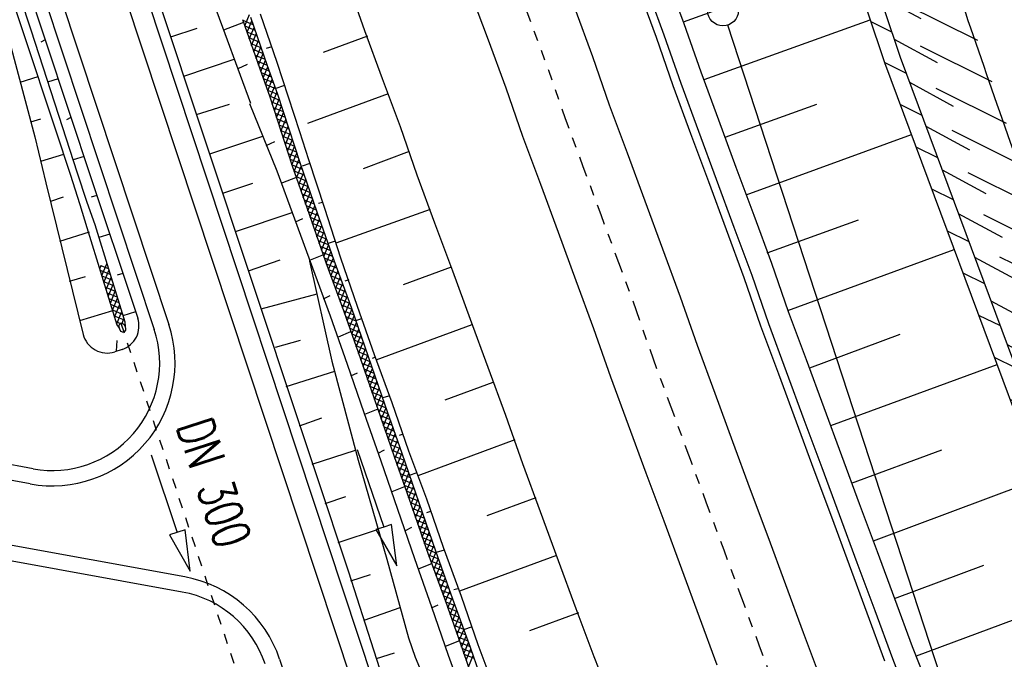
# Model space of a CAD drawing. Extents: x 447882 to 448688, y 437766 to 439043.
# Tile 69 of 121: x 448157 to 448205, y 438487 to 438519. Entities that reach past the tile are written whole.
import ezdxf

# ---------------------------------------------------------------- set-up
doc = ezdxf.new("R2010")
doc.units = 0
doc.header["$LTSCALE"] = 2
doc.header["$MEASUREMENT"] = 0
for name, pattern in [('ACAD_ISO10W100W', [0.5, 0.25, -0.25]), ('AUSGEZOGEN', [0]), ('STRICHLINIEX2', [0.5, 0.25, -0.25])]:
    doc.linetypes.add(name, pattern=pattern)
doc.layers.get('0').update_dxf_attribs({"linetype": 'AUSGEZOGEN'})
for name, color, linetype in [('211-GRENZL-BAB', 7, 'AUSGEZOGEN'), ('211-GRENZP-BAB', 7, 'AUSGEZOGEN'), ('DB-Bahnachse', 7, 'CONTINUOUS'), ('DB-Boeschungen', 15, 'CONTINUOUS'), ('DB-Gleisachsen', 7, 'CONTINUOUS'), ('DB-GRABEN', 15, 'AUSGEZOGEN'), ('DB-Kabelanalagen', 15, 'CONTINUOUS'), ('DB-Wegboeschungen', 15, 'CONTINUOUS'), ('DB-Wegdurchlässe', 15, 'CONTINUOUS'), ('DB-Wege', 15, 'CONTINUOUS'), ('FBRTOP', 250, 'AUSGEZOGEN'), ('PFEILTOP', 200, 'AUSGEZOGEN'), ('Rinne', 200, 'CONTINUOUS'), ('SCHLITZRINNE', 200, 'AUSGEZOGEN')]:
    doc.layers.add(name, color=color, linetype=linetype)
doc.styles.add('ROMANS', font='romans.shx', dxfattribs={"width": 0.8})

# ---------------------------------------------------------------- blocks, each defined once
blk = doc.blocks.new('*X270')
at = {"color": 0, "linetype": 'ByBlock'}
for p, q in [((-276808, -206486), (-276430, -206108)), ((-276508, -206504), (-276130, -206126)), ((-276208, -206522), (-275830, -206144)), ((-275908, -206540), (-275530, -206163)), ((-275607, -206558), (-275230, -206181)), ((-275307, -206577), (-274929, -206199)), ((-275007, -206595), (-274629, -206217)), ((-274707, -206613), (-274329, -206235)), ((-274407, -206631), (-274025, -206249)), ((-274104, -206646), (-273722, -206264)), ((-273800, -206660), (-273418, -206278)), ((-273496, -206674), (-273114, -206292)), ((-273192, -206689), (-272810, -206306)), ((-272888, -206703), (-272515, -206330)), ((-272592, -206725), (-272220, -206353)), ((-272297, -206749), (-271926, -206377)), ((-272003, -206772), (-271631, -206401)), ((-271708, -206796), (-271337, -206424)), ((-271414, -206820), (-271042, -206448)), ((-271119, -206843), (-270748, -206472)), ((-270825, -206867), (-270453, -206495)), ((-270530, -206890), (-270159, -206519)), ((-270236, -206914), (-269864, -206543)), ((-269941, -206938), (-269570, -206566)), ((-269646, -206961), (-269275, -206590)), ((-269352, -206985), (-268975, -206608)), ((-269053, -207004), (-268675, -206626)), ((-268753, -207022), (-268375, -206644)), ((-268452, -207040), (-268075, -206662)), ((-268152, -207058), (-267774, -206680)), ((-267852, -207076), (-267474, -206698)), ((-267552, -207094), (-267174, -206716)), ((-267252, -207112), (-266874, -206735)), ((-266952, -207131), (-266574, -206753)), ((-266652, -207149), (-266274, -206771)), ((-266351, -207167), (-265974, -206789)), ((-266051, -207185), (-265673, -206807)), ((-265751, -207203), (-265373, -206825)), ((-265451, -207221), (-265073, -206843)), ((-265151, -207239), (-264773, -206861)), ((-264851, -207257), (-264473, -206879)), ((-264551, -207275), (-264171, -206895)), ((-264249, -207292), (-263865, -206907)), ((-263943, -207304), (-263559, -206920)), ((-263638, -207317), (-263253, -206932)), ((-263332, -207329), (-262947, -206944)), ((-263026, -207341), (-262641, -206957)), ((-262720, -207353), (-262335, -206969)), ((-262414, -207366), (-262029, -206981)), ((-262108, -207378), (-261724, -206994)), ((-261802, -207390), (-261424, -207012)), ((-261502, -207408), (-261124, -207031)), ((-261202, -207426), (-260824, -207049)), ((-260902, -207445), (-260524, -207067)), ((-260602, -207463), (-260224, -207085)), ((-260302, -207481), (-259924, -207103)), ((-260001, -207499), (-259624, -207121)), ((-259701, -207517), (-259323, -207139)), ((-259401, -207535), (-259023, -207157)), ((-259101, -207553), (-258723, -207175)), ((-258801, -207571), (-258423, -207193)), ((-258501, -207589), (-258123, -207211)), ((-258201, -207608), (-257823, -207229)), ((-257901, -207626), (-257523, -207247)), ((-257601, -207644), (-257222, -207265)), ((-257301, -207662), (-256922, -207283)), ((-257001, -207680), (-256622, -207301)), ((-256701, -207698), (-256322, -207320)), ((-256401, -207716), (-256022, -207338)), ((-256101, -207735), (-255722, -207356)), ((-255800, -207753), (-255422, -207374)), ((-255500, -207771), (-255122, -207392)), ((-255200, -207789), (-254821, -207410)), ((-254900, -207807), (-254521, -207428)), ((-254600, -207825), (-254221, -207446)), ((-254300, -207843), (-253921, -207464)), ((-254000, -207861), (-253621, -207482)), ((-253700, -207879), (-253321, -207501)), ((-253399, -207897), (-253021, -207519)), ((-253099, -207915), (-252721, -207537)), ((-252799, -207933), (-252421, -207555)), ((-252499, -207951), (-252121, -207573)), ((-252199, -207969), (-251821, -207591)), ((-251899, -207987), (-251521, -207610)), ((-251599, -208005), (-251221, -207628)), ((-251298, -208024), (-250921, -207646)), ((-250998, -208042), (-250620, -207664)), ((-250698, -208060), (-250320, -207682)), ((-250398, -208078), (-250020, -207700)), ((-250098, -208096), (-249720, -207718)), ((-249798, -208114), (-249420, -207736)), ((-249498, -208132), (-249120, -207754)), ((-249196, -208148), (-248820, -207772)), ((-248890, -208161), (-248520, -207790)), ((-248584, -208173), (-248219, -207808)), ((-248278, -208185), (-247919, -207826)), ((-247972, -208198), (-247619, -207844)), ((-247666, -208210), (-247319, -207862)), ((-247360, -208222), (-247019, -207880)), ((-247055, -208234), (-246718, -207898)), ((-246749, -208247), (-246412, -207910)), ((-246449, -208265), (-246106, -207922)), ((-246149, -208283), (-245800, -207935)), ((-245849, -208301), (-245494, -207947)), ((-245549, -208320), (-245188, -207959)), ((-245249, -208338), (-244883, -207972)), ((-244948, -208356), (-244577, -207984)), ((-244648, -208374), (-244271, -207996)), ((-244348, -208392), (-243970, -208014)), ((-244048, -208410), (-243670, -208032))]:
    blk.add_line(p, q, dxfattribs=at)
blk = doc.blocks.new('*X271')
at = {"color": 0, "linetype": 'ByBlock'}
for p, q in [((-276521, -206503), (-276947, -206077)), ((-276183, -206524), (-276609, -206098)), ((-275844, -206544), (-276270, -206118)), ((-275505, -206565), (-275932, -206138)), ((-275167, -206585), (-275593, -206159)), ((-274828, -206605), (-275255, -206179)), ((-274490, -206626), (-274916, -206199)), ((-274154, -206643), (-274577, -206220)), ((-273820, -206659), (-274240, -206239)), ((-273486, -206675), (-273906, -206255)), ((-273152, -206690), (-273572, -206271)), ((-272818, -206707), (-273238, -206286)), ((-272472, -206735), (-272904, -206302)), ((-272126, -206762), (-272562, -206326)), ((-271780, -206790), (-272216, -206354)), ((-271434, -206818), (-271870, -206382)), ((-271088, -206846), (-271524, -206409)), ((-270742, -206873), (-271178, -206437)), ((-270396, -206901), (-270832, -206465)), ((-270050, -206929), (-270486, -206493)), ((-269704, -206957), (-270140, -206520)), ((-269358, -206985), (-269794, -206548)), ((-269018, -207006), (-269448, -206576)), ((-268680, -207027), (-269106, -206600)), ((-268341, -207047), (-268767, -206621)), ((-268002, -207067), (-268429, -206641)), ((-267664, -207088), (-268090, -206661)), ((-267325, -207108), (-267752, -206682)), ((-266987, -207128), (-267413, -206702)), ((-266648, -207149), (-267074, -206722)), ((-266310, -207169), (-266736, -206743)), ((-265971, -207190), (-266397, -206763)), ((-265632, -207210), (-266059, -206784)), ((-265294, -207230), (-265720, -206804)), ((-264955, -207251), (-265382, -206824)), ((-264617, -207271), (-265043, -206845)), ((-264279, -207291), (-264704, -206865)), ((-263947, -207304), (-264366, -206886)), ((-263616, -207317), (-264032, -206901)), ((-263284, -207331), (-263701, -206914)), ((-262953, -207344), (-263369, -206927)), ((-262621, -207357), (-263038, -206941)), ((-262290, -207371), (-262706, -206954)), ((-261958, -207384), (-262375, -206967)), ((-261623, -207401), (-262043, -206981)), ((-261284, -207422), (-261710, -206995)), ((-260946, -207442), (-261372, -207016)), ((-260607, -207462), (-261033, -207036)), ((-260268, -207483), (-260695, -207056)), ((-259930, -207503), (-260356, -207077)), ((-259591, -207523), (-260018, -207097)), ((-259253, -207544), (-259679, -207118)), ((-258914, -207564), (-259340, -207138)), ((-258575, -207585), (-259002, -207158)), ((-258237, -207605), (-258663, -207179)), ((-257898, -207626), (-258325, -207199)), ((-257559, -207646), (-257986, -207219)), ((-257220, -207667), (-257648, -207240)), ((-256882, -207687), (-257309, -207260)), ((-256543, -207708), (-256970, -207281)), ((-256204, -207728), (-256632, -207301)), ((-255866, -207749), (-256293, -207321)), ((-255527, -207769), (-255955, -207342)), ((-255189, -207789), (-255616, -207362)), ((-254850, -207810), (-255278, -207382)), ((-254512, -207830), (-254939, -207403)), ((-254173, -207851), (-254600, -207423)), ((-253834, -207871), (-254262, -207444)), ((-253496, -207891), (-253923, -207464)), ((-253157, -207912), (-253584, -207485)), ((-252819, -207932), (-253246, -207505)), ((-252480, -207952), (-252907, -207526)), ((-252142, -207973), (-252568, -207546)), ((-251803, -207993), (-252230, -207567)), ((-251464, -208014), (-251891, -207587)), ((-251126, -208034), (-251552, -207608)), ((-250787, -208054), (-251214, -207628)), ((-250449, -208075), (-250875, -207648)), ((-250110, -208095), (-250536, -207669)), ((-249772, -208115), (-250198, -207689)), ((-249433, -208136), (-249859, -207710)), ((-249098, -208152), (-249521, -207730)), ((-248767, -208166), (-249182, -207750)), ((-248435, -208179), (-248844, -207771)), ((-248104, -208192), (-248505, -207791)), ((-247772, -208206), (-248166, -207811)), ((-247441, -208219), (-247828, -207832)), ((-247109, -208232), (-247489, -207852)), ((-246778, -208246), (-247151, -207873)), ((-246439, -208266), (-246812, -207893)), ((-246101, -208286), (-246479, -207907)), ((-245762, -208307), (-246148, -207921)), ((-245423, -208327), (-245816, -207934)), ((-245085, -208347), (-245485, -207947)), ((-244746, -208368), (-245153, -207961)), ((-244408, -208388), (-244822, -207974)), ((-244069, -208409), (-244490, -207987)), ((-243730, -208429), (-244157, -208003)), ((-243392, -208450), (-243818, -208023))]:
    blk.add_line(p, q, dxfattribs=at)
blk = doc.blocks.new('*X280')
at = {"color": 0, "linetype": 'ByBlock'}
for p, q in [((-268406, -217495), (-268132, -217220)), ((-267926, -217645), (-268373, -217198)), ((-268211, -217617), (-267842, -217248)), ((-267574, -217678), (-268021, -217231)), ((-267920, -217645), (-267551, -217276)), ((-267222, -217711), (-267669, -217264)), ((-267630, -217673), (-267260, -217303)), ((-267339, -217700), (-266970, -217331)), ((-266871, -217745), (-267318, -217298)), ((-267049, -217728), (-266679, -217359)), ((-266519, -217778), (-266966, -217331)), ((-266758, -217756), (-266389, -217386)), ((-266168, -217812), (-266615, -217365)), ((-266467, -217783), (-266098, -217414)), ((-265816, -217845), (-266263, -217398)), ((-266177, -217811), (-265807, -217441)), ((-265464, -217878), (-265911, -217432)), ((-265399, -217626), (-265560, -217465)), ((-268277, -217611), (-268406, -217482)), ((-265886, -217838), (-265517, -217469)), ((-265596, -217866), (-265420, -217690)), ((-265285, -217556), (-265255, -217526)), ((-265268, -217856), (-265252, -217840))]:
    blk.add_line(p, q, dxfattribs=at)
blk = doc.blocks.new('GST')
at = {"color": 0}
blk.add_circle((0, 0), 0.75, dxfattribs=at)
blk.add_point((0, 0), dxfattribs=at)

msp = doc.modelspace()

# ---------------------------------------------------------------- hatches: boundary and pattern name
at = {"layer": 'PFEILTOP'}
h = msp.add_hatch(dxfattribs=at)
h.set_pattern_fill('_USER', color=256, scale=1.5, angle=45, style=0, pattern_type=0)
h.set_pattern_definition([(331.5615, (448173.417, 438603.3522), (0.714322, 1.318994), [])])
edge = h.paths.add_edge_path()
edge.add_line((448171.869, 438608.605), (448175.29, 438596.997))
edge.add_line((448175.29, 438596.997), (448178.58, 438586.042))
edge.add_line((448178.58, 438586.042), (448181.938, 438574.654))
edge.add_line((448181.938, 438574.654), (448181.823, 438569.54))
edge.add_line((448181.823, 438569.54), (448186.54, 438555.869))
edge.add_line((448186.54, 438555.869), (448199.654, 438516.778))
edge.add_line((448199.654, 438516.778), (448214.2, 438477.7))
edge.add_line((448214.2, 438477.7), (448232.14, 438430.591))
edge.add_line((448232.14, 438430.591), (448248.056, 438391.391))
edge.add_line((448171.101, 438608.379), (448171.869, 438608.605))
edge.add_line((448171.101, 438608.379), (448174.524, 438596.769))
edge.add_line((448174.524, 438596.769), (448177.814, 438585.814))
edge.add_line((448177.814, 438585.814), (448181.136, 438574.548))
edge.add_line((448181.136, 438574.548), (448181.062, 438571.298))
h = msp.add_hatch(dxfattribs=at)
h.set_pattern_fill('_USER', color=256, scale=1.5, angle=45, style=0, pattern_type=0)
h.set_pattern_definition([(333.5461, (448188.4438, 438550.1932), (0.668216, 1.34294), [])])
edge = h.paths.add_edge_path()
edge.add_line((448171.869, 438608.605), (448175.29, 438596.997))
edge.add_line((448175.29, 438596.997), (448178.58, 438586.042))
edge.add_line((448178.58, 438586.042), (448181.938, 438574.654))
edge.add_line((448181.938, 438574.654), (448181.823, 438569.54))
edge.add_line((448181.823, 438569.54), (448186.54, 438555.869))
edge.add_line((448186.54, 438555.869), (448199.654, 438516.778))
edge.add_line((448199.654, 438516.778), (448214.2, 438477.7))
edge.add_line((448214.2, 438477.7), (448232.14, 438430.591))
edge.add_line((448232.14, 438430.591), (448248.056, 438391.391))
edge.add_line((448181.053, 438569.316), (448185.782, 438555.611))
edge.add_line((448185.782, 438555.611), (448198.9, 438516.512))
edge.add_line((448198.9, 438516.512), (448213.452, 438477.418))
edge.add_line((448213.452, 438477.418), (448231.396, 438430.299))
edge.add_line((448231.396, 438430.299), (448247.314, 438391.091))
at = {"layer": 'SCHLITZRINNE'}
h = msp.add_hatch(dxfattribs=at)
h.set_pattern_fill('_USER', color=256, scale=1.5, angle=45, style=0, pattern_type=0)
h.set_pattern_definition([(324.8574, (448134.7023, 438851.6164), (0.86342, 1.226583), [])])
edge = h.paths.add_edge_path()
edge.add_line((448125.443, 438906.454), (448125.936, 438906.533))
edge.add_line((448125.936, 438906.533), (448126.04, 438905.88))
edge.add_arc((261507.524, 409202.339), 188967.645, 9.03995391, 9.04374407, ccw=False)
edge.add_line((448128.005, 438893.535), (448131.933, 438868.846))
edge.add_line((448131.933, 438868.846), (448133.254, 438860.539))
edge.add_arc((449371.197, 439057.494), 1253.513, 189.039943, 189.277818)
edge.add_arc((454072.816, 439825.545), 6017.453, 189.2778182, 189.3863877)
edge.add_arc((449284.377, 439033.993), 1164.031, 189.386388, 189.87641)
edge.add_arc((450764.431, 439291.676), 2666.349, 189.87641, 190.200181)
edge.add_arc((449881.193, 439132.753), 1768.927, 190.200181, 190.588964)
edge.add_arc((450188.848, 439190.268), 2081.912, 190.588964, 190.947332)
edge.add_arc((450096.336, 439172.374), 1987.685, 190.947332, 191.307685)
edge.add_arc((450103.529, 439173.812), 1995.02, 191.307685, 191.667375)
edge.add_arc((450113.912, 439175.956), 2005.623, 191.667375, 192.024165)
edge.add_arc((450128.354, 439179.032), 2020.389, 192.024165, 192.37965)
edge.add_arc((450121.636, 439177.558), 2013.511, 192.37965, 192.73712)
edge.add_arc((450090.705, 439170.566), 1981.8, 192.73712, 193.097438)
edge.add_arc((450089.716, 439170.336), 1980.784, 193.097438, 193.45758)
edge.add_arc((450128.145, 439179.532), 2020.298, 193.45758, 193.814181)
edge.add_arc((450131.046, 439180.245), 2023.285, 193.814181, 194.170205)
edge.add_arc((450093.866, 439170.858), 1984.938, 194.170205, 194.529652)
edge.add_arc((450094.254, 439170.958), 1985.339, 194.529652, 194.889491)
edge.add_arc((450121.506, 439178.204), 2013.538, 194.889491, 195.246802)
edge.add_arc((450124.649, 439179.061), 2016.795, 195.246802, 195.602873)
edge.add_arc((450111.382, 439175.356), 2003.021, 195.602873, 195.960167)
edge.add_arc((450101.557, 439172.546), 1992.802, 195.960167, 196.3197)
edge.add_arc((450106.363, 439173.953), 1997.81, 196.3197, 196.678782)
edge.add_arc((450107.837, 439174.395), 1999.349, 196.678782, 197.03752)
edge.add_arc((450104.436, 439173.352), 1995.791, 197.03752, 197.396578)
edge.add_arc((450113.998, 439176.348), 2005.812, 197.396578, 197.753665)
edge.add_arc((450121.006, 439178.592), 2013.17, 197.753665, 198.110098)
edge.add_arc((450117.03, 439177.292), 2008.988, 198.110098, 198.467563)
edge.add_arc((450103.872, 439172.898), 1995.115, 198.467563, 198.826268)
edge.add_arc((450099.455, 439171.391), 1990.448, 198.826268, 199.185784)
edge.add_arc((450113.542, 439176.293), 2005.364, 199.185784, 199.54396)
edge.add_arc((450116.79, 439177.446), 2008.81, 199.54396, 199.90126)
edge.add_arc((450108.06, 439174.286), 1999.526, 199.90126, 200.259389)
edge.add_arc((450108.407, 439174.414), 1999.896, 200.259389, 200.617742)
edge.add_arc((450110.76, 439175.299), 2002.409, 200.617742, 200.975871)
edge.add_arc((450111.887, 439175.731), 2003.616, 200.975871, 201.333691)
edge.add_arc((450111.742, 439175.674), 2003.46, 201.333691, 201.691524)
edge.add_arc((450110.583, 439175.213), 2002.213, 201.691524, 202.04953)
edge.add_arc((450111.609, 439175.629), 2003.32, 202.04953, 202.407437)
edge.add_arc((450109.603, 439174.802), 2001.151, 202.407437, 202.765839)
edge.add_arc((450106.414, 439173.464), 1997.693, 202.765839, 203.100071)
edge.add_line((448125.443, 438906.454), (448125.547, 438905.801))
edge.add_arc((261507.369, 409202.315), 188967.302, 9.03995391, 9.04374407, ccw=False)
edge.add_line((448127.511, 438893.456), (448131.439, 438868.767))
edge.add_line((448131.439, 438868.767), (448132.715, 438860.746))
h = msp.add_hatch(dxfattribs=at)
h.set_pattern_fill('_USER', color=256, scale=1.5, angle=45, style=0, pattern_type=0)
h.set_pattern_definition([(326.72764, (448148.0771, 438778.445), (0.822929, 1.254108), [])])
edge = h.paths.add_edge_path()
edge.add_line((448125.936, 438906.533), (448126.04, 438905.88))
edge.add_arc((261507.524, 409202.339), 188967.645, 9.03995391, 9.04374407, ccw=False)
edge.add_line((448128.005, 438893.535), (448131.933, 438868.846))
edge.add_line((448131.933, 438868.846), (448133.254, 438860.539))
edge.add_arc((449371.197, 439057.494), 1253.513, 189.039943, 189.277818)
edge.add_arc((454072.816, 439825.545), 6017.453, 189.2778182, 189.3863877)
edge.add_arc((449284.377, 439033.993), 1164.031, 189.386388, 189.87641)
edge.add_arc((450764.431, 439291.676), 2666.349, 189.87641, 190.200181)
edge.add_arc((449881.193, 439132.753), 1768.927, 190.200181, 190.588964)
edge.add_arc((450188.848, 439190.268), 2081.912, 190.588964, 190.947332)
edge.add_arc((450096.336, 439172.374), 1987.685, 190.947332, 191.307685)
edge.add_arc((450103.529, 439173.812), 1995.02, 191.307685, 191.667375)
edge.add_arc((450113.912, 439175.956), 2005.623, 191.667375, 192.024165)
edge.add_arc((450128.354, 439179.032), 2020.389, 192.024165, 192.37965)
edge.add_arc((450121.636, 439177.558), 2013.511, 192.37965, 192.73712)
edge.add_arc((450090.705, 439170.566), 1981.8, 192.73712, 193.097438)
edge.add_arc((450089.716, 439170.336), 1980.784, 193.097438, 193.45758)
edge.add_arc((450128.145, 439179.532), 2020.298, 193.45758, 193.814181)
edge.add_arc((450131.046, 439180.245), 2023.285, 193.814181, 194.170205)
edge.add_arc((450093.866, 439170.858), 1984.938, 194.170205, 194.529652)
edge.add_arc((450094.254, 439170.958), 1985.339, 194.529652, 194.889491)
edge.add_arc((450121.506, 439178.204), 2013.538, 194.889491, 195.246802)
edge.add_arc((450124.649, 439179.061), 2016.795, 195.246802, 195.602873)
edge.add_arc((450111.382, 439175.356), 2003.021, 195.602873, 195.960167)
edge.add_arc((450101.557, 439172.546), 1992.802, 195.960167, 196.3197)
edge.add_arc((450106.363, 439173.953), 1997.81, 196.3197, 196.678782)
edge.add_arc((450107.837, 439174.395), 1999.349, 196.678782, 197.03752)
edge.add_arc((450104.436, 439173.352), 1995.791, 197.03752, 197.396578)
edge.add_arc((450113.998, 439176.348), 2005.812, 197.396578, 197.753665)
edge.add_arc((450121.006, 439178.592), 2013.17, 197.753665, 198.110098)
edge.add_arc((450117.03, 439177.292), 2008.988, 198.110098, 198.467563)
edge.add_arc((450103.872, 439172.898), 1995.115, 198.467563, 198.826268)
edge.add_arc((450099.455, 439171.391), 1990.448, 198.826268, 199.185784)
edge.add_arc((450113.542, 439176.293), 2005.364, 199.185784, 199.54396)
edge.add_arc((450116.79, 439177.446), 2008.81, 199.54396, 199.90126)
edge.add_arc((450108.06, 439174.286), 1999.526, 199.90126, 200.259389)
edge.add_arc((450108.407, 439174.414), 1999.896, 200.259389, 200.617742)
edge.add_arc((450110.76, 439175.299), 2002.409, 200.617742, 200.975871)
edge.add_arc((450111.887, 439175.731), 2003.616, 200.975871, 201.333691)
edge.add_arc((450111.742, 439175.674), 2003.46, 201.333691, 201.691524)
edge.add_arc((450110.583, 439175.213), 2002.213, 201.691524, 202.04953)
edge.add_arc((450111.609, 439175.629), 2003.32, 202.04953, 202.407437)
edge.add_arc((450109.603, 439174.802), 2001.151, 202.407437, 202.765839)
edge.add_arc((450106.414, 439173.464), 1997.693, 202.765839, 203.100071)
edge.add_arc((450188.848, 439190.268), 2082.412, 190.799627, 190.947332)
edge.add_arc((450096.336, 439172.374), 1988.185, 190.947332, 191.307685)
edge.add_arc((450103.529, 439173.812), 1995.52, 191.307685, 191.667375)
edge.add_arc((450113.912, 439175.956), 2006.123, 191.667375, 192.024165)
edge.add_arc((450128.354, 439179.032), 2020.889, 192.024165, 192.37965)
edge.add_arc((450121.636, 439177.558), 2014.011, 192.37965, 192.469296)
h = msp.add_hatch(dxfattribs=at)
h.set_pattern_fill('_USER', color=256, scale=1.5, angle=45, style=0, pattern_type=0)
h.set_pattern_definition([(328.16104, (448159.8269, 438724.2048), (0.7913003, 1.274301), [])])
edge = h.paths.add_edge_path()
edge.add_line((448125.936, 438906.533), (448126.04, 438905.88))
edge.add_arc((261507.524, 409202.339), 188967.645, 9.03995391, 9.04374407, ccw=False)
edge.add_line((448128.005, 438893.535), (448131.933, 438868.846))
edge.add_line((448131.933, 438868.846), (448133.254, 438860.539))
edge.add_arc((449371.197, 439057.494), 1253.513, 189.039943, 189.277818)
edge.add_arc((454072.816, 439825.545), 6017.453, 189.2778182, 189.3863877)
edge.add_arc((449284.377, 439033.993), 1164.031, 189.386388, 189.87641)
edge.add_arc((450764.431, 439291.676), 2666.349, 189.87641, 190.200181)
edge.add_arc((449881.193, 439132.753), 1768.927, 190.200181, 190.588964)
edge.add_arc((450188.848, 439190.268), 2081.912, 190.588964, 190.947332)
edge.add_arc((450096.336, 439172.374), 1987.685, 190.947332, 191.307685)
edge.add_arc((450103.529, 439173.812), 1995.02, 191.307685, 191.667375)
edge.add_arc((450113.912, 439175.956), 2005.623, 191.667375, 192.024165)
edge.add_arc((450128.354, 439179.032), 2020.389, 192.024165, 192.37965)
edge.add_arc((450121.636, 439177.558), 2013.511, 192.37965, 192.73712)
edge.add_arc((450090.705, 439170.566), 1981.8, 192.73712, 193.097438)
edge.add_arc((450089.716, 439170.336), 1980.784, 193.097438, 193.45758)
edge.add_arc((450128.145, 439179.532), 2020.298, 193.45758, 193.814181)
edge.add_arc((450131.046, 439180.245), 2023.285, 193.814181, 194.170205)
edge.add_arc((450093.866, 439170.858), 1984.938, 194.170205, 194.529652)
edge.add_arc((450094.254, 439170.958), 1985.339, 194.529652, 194.889491)
edge.add_arc((450121.506, 439178.204), 2013.538, 194.889491, 195.246802)
edge.add_arc((450124.649, 439179.061), 2016.795, 195.246802, 195.602873)
edge.add_arc((450111.382, 439175.356), 2003.021, 195.602873, 195.960167)
edge.add_arc((450101.557, 439172.546), 1992.802, 195.960167, 196.3197)
edge.add_arc((450106.363, 439173.953), 1997.81, 196.3197, 196.678782)
edge.add_arc((450107.837, 439174.395), 1999.349, 196.678782, 197.03752)
edge.add_arc((450104.436, 439173.352), 1995.791, 197.03752, 197.396578)
edge.add_arc((450113.998, 439176.348), 2005.812, 197.396578, 197.753665)
edge.add_arc((450121.006, 439178.592), 2013.17, 197.753665, 198.110098)
edge.add_arc((450117.03, 439177.292), 2008.988, 198.110098, 198.467563)
edge.add_arc((450103.872, 439172.898), 1995.115, 198.467563, 198.826268)
edge.add_arc((450099.455, 439171.391), 1990.448, 198.826268, 199.185784)
edge.add_arc((450113.542, 439176.293), 2005.364, 199.185784, 199.54396)
edge.add_arc((450116.79, 439177.446), 2008.81, 199.54396, 199.90126)
edge.add_arc((450108.06, 439174.286), 1999.526, 199.90126, 200.259389)
edge.add_arc((450108.407, 439174.414), 1999.896, 200.259389, 200.617742)
edge.add_arc((450110.76, 439175.299), 2002.409, 200.617742, 200.975871)
edge.add_arc((450111.887, 439175.731), 2003.616, 200.975871, 201.333691)
edge.add_arc((450111.742, 439175.674), 2003.46, 201.333691, 201.691524)
edge.add_arc((450110.583, 439175.213), 2002.213, 201.691524, 202.04953)
edge.add_arc((450111.609, 439175.629), 2003.32, 202.04953, 202.407437)
edge.add_arc((450109.603, 439174.802), 2001.151, 202.407437, 202.765839)
edge.add_arc((450106.414, 439173.464), 1997.693, 202.765839, 203.100071)
edge.add_arc((450121.636, 439177.558), 2014.011, 192.51205, 192.73712)
edge.add_arc((450090.705, 439170.566), 1982.3, 192.73712, 193.097438)
edge.add_arc((450089.716, 439170.336), 1981.284, 193.097438, 193.45758)
edge.add_arc((450128.145, 439179.532), 2020.798, 193.45758, 193.814181)
edge.add_arc((450131.046, 439180.245), 2023.785, 193.814181, 194.170205)
edge.add_arc((450093.866, 439170.858), 1985.438, 194.170205, 194.185146)
h = msp.add_hatch(dxfattribs=at)
h.set_pattern_fill('_USER', color=256, scale=1.5, angle=45, style=0, pattern_type=0)
h.set_pattern_definition([(334.92026, (448224.608, 438502.9346), (0.635819, 1.358578), [])])
edge = h.paths.add_edge_path()
edge.add_line((448125.936, 438906.533), (448126.04, 438905.88))
edge.add_arc((261507.524, 409202.339), 188967.645, 9.03995391, 9.04374407, ccw=False)
edge.add_line((448128.005, 438893.535), (448131.933, 438868.846))
edge.add_line((448131.933, 438868.846), (448133.254, 438860.539))
edge.add_arc((449371.197, 439057.494), 1253.513, 189.039943, 189.277818)
edge.add_arc((454072.816, 439825.545), 6017.453, 189.2778182, 189.3863877)
edge.add_arc((449284.377, 439033.993), 1164.031, 189.386388, 189.87641)
edge.add_arc((450764.431, 439291.676), 2666.349, 189.87641, 190.200181)
edge.add_arc((449881.193, 439132.753), 1768.927, 190.200181, 190.588964)
edge.add_arc((450188.848, 439190.268), 2081.912, 190.588964, 190.947332)
edge.add_arc((450096.336, 439172.374), 1987.685, 190.947332, 191.307685)
edge.add_arc((450103.529, 439173.812), 1995.02, 191.307685, 191.667375)
edge.add_arc((450113.912, 439175.956), 2005.623, 191.667375, 192.024165)
edge.add_arc((450128.354, 439179.032), 2020.389, 192.024165, 192.37965)
edge.add_arc((450121.636, 439177.558), 2013.511, 192.37965, 192.73712)
edge.add_arc((450090.705, 439170.566), 1981.8, 192.73712, 193.097438)
edge.add_arc((450089.716, 439170.336), 1980.784, 193.097438, 193.45758)
edge.add_arc((450128.145, 439179.532), 2020.298, 193.45758, 193.814181)
edge.add_arc((450131.046, 439180.245), 2023.285, 193.814181, 194.170205)
edge.add_arc((450093.866, 439170.858), 1984.938, 194.170205, 194.529652)
edge.add_arc((450094.254, 439170.958), 1985.339, 194.529652, 194.889491)
edge.add_arc((450121.506, 439178.204), 2013.538, 194.889491, 195.246802)
edge.add_arc((450124.649, 439179.061), 2016.795, 195.246802, 195.602873)
edge.add_arc((450111.382, 439175.356), 2003.021, 195.602873, 195.960167)
edge.add_arc((450101.557, 439172.546), 1992.802, 195.960167, 196.3197)
edge.add_arc((450106.363, 439173.953), 1997.81, 196.3197, 196.678782)
edge.add_arc((450107.837, 439174.395), 1999.349, 196.678782, 197.03752)
edge.add_arc((450104.436, 439173.352), 1995.791, 197.03752, 197.396578)
edge.add_arc((450113.998, 439176.348), 2005.812, 197.396578, 197.753665)
edge.add_arc((450121.006, 439178.592), 2013.17, 197.753665, 198.110098)
edge.add_arc((450117.03, 439177.292), 2008.988, 198.110098, 198.467563)
edge.add_arc((450103.872, 439172.898), 1995.115, 198.467563, 198.826268)
edge.add_arc((450099.455, 439171.391), 1990.448, 198.826268, 199.185784)
edge.add_arc((450113.542, 439176.293), 2005.364, 199.185784, 199.54396)
edge.add_arc((450116.79, 439177.446), 2008.81, 199.54396, 199.90126)
edge.add_arc((450108.06, 439174.286), 1999.526, 199.90126, 200.259389)
edge.add_arc((450108.407, 439174.414), 1999.896, 200.259389, 200.617742)
edge.add_arc((450110.76, 439175.299), 2002.409, 200.617742, 200.975871)
edge.add_arc((450111.887, 439175.731), 2003.616, 200.975871, 201.333691)
edge.add_arc((450111.742, 439175.674), 2003.46, 201.333691, 201.691524)
edge.add_arc((450110.583, 439175.213), 2002.213, 201.691524, 202.04953)
edge.add_arc((450111.609, 439175.629), 2003.32, 202.04953, 202.407437)
edge.add_arc((450109.603, 439174.802), 2001.151, 202.407437, 202.765839)
edge.add_arc((450106.414, 439173.464), 1997.693, 202.765839, 203.100071)
edge.add_arc((450113.542, 439176.293), 2005.864, 199.384527, 199.54396)
edge.add_arc((450116.79, 439177.446), 2009.31, 199.54396, 199.90126)
edge.add_arc((450108.06, 439174.286), 2000.026, 199.90126, 200.259389)
edge.add_arc((450108.407, 439174.414), 2000.396, 200.259389, 200.617742)
edge.add_arc((450110.76, 439175.299), 2002.909, 200.617742, 200.975871)
edge.add_arc((450111.887, 439175.731), 2004.116, 200.975871, 201.063002)
h = msp.add_hatch(dxfattribs=at)
h.set_pattern_fill('_USER', color=256, scale=1.5, angle=45, style=0, pattern_type=0)
h.set_pattern_definition([(337.95664, (448265.5285, 438397.6318), (0.5629623, 1.39035), [])])
edge = h.paths.add_edge_path()
edge.add_line((448125.936, 438906.533), (448126.04, 438905.88))
edge.add_arc((261507.524, 409202.339), 188967.645, 9.03995391, 9.04374407, ccw=False)
edge.add_line((448128.005, 438893.535), (448131.933, 438868.846))
edge.add_line((448131.933, 438868.846), (448133.254, 438860.539))
edge.add_arc((449371.197, 439057.494), 1253.513, 189.039943, 189.277818)
edge.add_arc((454072.816, 439825.545), 6017.453, 189.2778182, 189.3863877)
edge.add_arc((449284.377, 439033.993), 1164.031, 189.386388, 189.87641)
edge.add_arc((450764.431, 439291.676), 2666.349, 189.87641, 190.200181)
edge.add_arc((449881.193, 439132.753), 1768.927, 190.200181, 190.588964)
edge.add_arc((450188.848, 439190.268), 2081.912, 190.588964, 190.947332)
edge.add_arc((450096.336, 439172.374), 1987.685, 190.947332, 191.307685)
edge.add_arc((450103.529, 439173.812), 1995.02, 191.307685, 191.667375)
edge.add_arc((450113.912, 439175.956), 2005.623, 191.667375, 192.024165)
edge.add_arc((450128.354, 439179.032), 2020.389, 192.024165, 192.37965)
edge.add_arc((450121.636, 439177.558), 2013.511, 192.37965, 192.73712)
edge.add_arc((450090.705, 439170.566), 1981.8, 192.73712, 193.097438)
edge.add_arc((450089.716, 439170.336), 1980.784, 193.097438, 193.45758)
edge.add_arc((450128.145, 439179.532), 2020.298, 193.45758, 193.814181)
edge.add_arc((450131.046, 439180.245), 2023.285, 193.814181, 194.170205)
edge.add_arc((450093.866, 439170.858), 1984.938, 194.170205, 194.529652)
edge.add_arc((450094.254, 439170.958), 1985.339, 194.529652, 194.889491)
edge.add_arc((450121.506, 439178.204), 2013.538, 194.889491, 195.246802)
edge.add_arc((450124.649, 439179.061), 2016.795, 195.246802, 195.602873)
edge.add_arc((450111.382, 439175.356), 2003.021, 195.602873, 195.960167)
edge.add_arc((450101.557, 439172.546), 1992.802, 195.960167, 196.3197)
edge.add_arc((450106.363, 439173.953), 1997.81, 196.3197, 196.678782)
edge.add_arc((450107.837, 439174.395), 1999.349, 196.678782, 197.03752)
edge.add_arc((450104.436, 439173.352), 1995.791, 197.03752, 197.396578)
edge.add_arc((450113.998, 439176.348), 2005.812, 197.396578, 197.753665)
edge.add_arc((450121.006, 439178.592), 2013.17, 197.753665, 198.110098)
edge.add_arc((450117.03, 439177.292), 2008.988, 198.110098, 198.467563)
edge.add_arc((450103.872, 439172.898), 1995.115, 198.467563, 198.826268)
edge.add_arc((450099.455, 439171.391), 1990.448, 198.826268, 199.185784)
edge.add_arc((450113.542, 439176.293), 2005.364, 199.185784, 199.54396)
edge.add_arc((450116.79, 439177.446), 2008.81, 199.54396, 199.90126)
edge.add_arc((450108.06, 439174.286), 1999.526, 199.90126, 200.259389)
edge.add_arc((450108.407, 439174.414), 1999.896, 200.259389, 200.617742)
edge.add_arc((450110.76, 439175.299), 2002.409, 200.617742, 200.975871)
edge.add_arc((450111.887, 439175.731), 2003.616, 200.975871, 201.333691)
edge.add_arc((450111.742, 439175.674), 2003.46, 201.333691, 201.691524)
edge.add_arc((450110.583, 439175.213), 2002.213, 201.691524, 202.04953)
edge.add_arc((450111.609, 439175.629), 2003.32, 202.04953, 202.407437)
edge.add_arc((450109.603, 439174.802), 2001.151, 202.407437, 202.765839)
edge.add_arc((450106.414, 439173.464), 1997.693, 202.765839, 203.100071)
edge.add_arc((450106.414, 439173.464), 1998.193, 202.821848, 203.100071)
edge.add_line((448268.435, 438389.496), (448268.895, 438389.693))

# ---------------------------------------------------------------- linework, layer by layer
at = {"layer": '211-GRENZL-BAB', "flags": 128}
msp.add_lwpolyline([(448214.957, 438445.722), (448191.233, 438518.336)], dxfattribs=at)
at = {"layer": 'DB-Bahnachse', "linetype": 'ACAD_ISO10W100W'}
for p, q in [((448181.418, 438518.993), (448182.472, 438516.141)), ((448182.472, 438516.141), (448183.292, 438513.779)), ((448183.292, 438513.779), (448184.16, 438511.432)), ((448184.16, 438511.432), (448185.028, 438509.085)), ((448185.028, 438509.085), (448185.895, 438506.739)), ((448185.895, 438506.739), (448186.763, 438504.392)), ((448186.763, 438504.392), (448187.583, 438502.03)), ((448187.583, 438502.03), (448188.45, 438499.683)), ((448188.45, 438499.683), (448189.318, 438497.336)), ((448189.318, 438497.336), (448190.185, 438494.989)), ((448190.185, 438494.989), (448191.038, 438492.69)), ((448191.038, 438492.69), (448191.905, 438490.343)), ((448191.905, 438490.343), (448192.773, 438487.997)), ((448192.773, 438487.997), (448193.64, 438485.65))]:
    msp.add_line(p, q, dxfattribs=at)
at = {"layer": 'DB-Boeschungen', "linetype": 'Continuous'}
for p, q in [((448188.227, 438520.759), (448189.095, 438518.412)), ((448165.678, 438520.583), (448166.546, 438518.236)), ((448172.666, 438520.434), (448173.486, 438518.072)), ((448189.064, 438518.507), (448193.535, 438520.117)), ((448167.909, 438518.731), (448168.729, 438516.369)), ((448168.385, 438518.886), (448169.205, 438516.524)), ((448166.546, 438518.236), (448167.413, 438515.889)), ((448167.575, 438518.465), (448166.592, 438518.093)), ((448167.529, 438518.608), (448168.349, 438516.246)), ((448189.095, 438518.412), (448189.915, 438516.05)), ((448190.086, 438515.685), (448198.198, 438518.605)), ((448173.626, 438517.802), (448171.469, 438516.997)), ((448173.486, 438518.072), (448174.353, 438515.725)), ((448168.958, 438517.284), (448168.672, 438517.192)), ((448167.305, 438516.222), (448167.765, 438516.424)), ((448168.729, 438516.369), (448169.24, 438514.958)), ((448169.205, 438516.524), (448170.302, 438513.147)), ((448167.413, 438515.889), (448167.909, 438514.525)), ((448168.349, 438516.246), (448168.86, 438514.834)), ((448189.915, 438516.05), (448190.782, 438513.703)), ((448169.576, 438515.382), (448169.1, 438515.228)), ((448174.353, 438515.725), (448175.221, 438513.379)), ((448169.24, 438514.958), (448170.337, 438511.582)), ((448174.648, 438514.98), (448170.7, 438513.54)), ((448167.867, 438514.509), (448169.196, 438511.211)), ((448168.86, 438514.834), (448169.957, 438511.458)), ((448191.108, 438512.862), (448195.579, 438514.473)), ((448190.782, 438513.703), (448191.634, 438511.404)), ((448170.302, 438513.147), (448170.75, 438511.768)), ((448170.302, 438513.147), (448170.75, 438511.768)), ((448175.221, 438513.379), (448176.041, 438511.016)), ((448192.13, 438510.04), (448200.208, 438512.997)), ((448168.684, 438512.464), (448169.096, 438512.651)), ((448175.67, 438512.158), (448173.418, 438511.321)), ((448170.337, 438511.582), (448171.157, 438509.219)), ((448170.811, 438511.578), (448170.431, 438511.454)), ((448170.75, 438511.768), (448171.522, 438509.391)), ((448170.75, 438511.768), (448171.522, 438509.391)), ((448169.196, 438511.211), (448170.063, 438508.864)), ((448169.957, 438511.458), (448170.777, 438509.096)), ((448176.041, 438511.016), (448176.908, 438508.67)), ((448191.634, 438511.404), (448192.502, 438509.057)), ((448170.19, 438510.903), (448169.397, 438510.593)), ((448171.429, 438509.676), (448171.239, 438509.614)), ((448170.777, 438509.096), (448171.597, 438506.734)), ((448171.157, 438509.219), (448171.977, 438506.857)), ((448171.522, 438509.391), (448172.31, 438506.965)), ((448171.522, 438509.391), (448172.31, 438506.965)), ((448176.692, 438509.335), (448172.078, 438507.679)), ((448170.063, 438508.864), (448170.946, 438506.47)), ((448170.11, 438508.721), (448170.475, 438508.893)), ((448176.908, 438508.67), (448177.776, 438506.323)), ((448192.502, 438509.057), (448193.369, 438506.71)), ((448193.152, 438507.218), (448197.623, 438508.828)), ((448172.047, 438507.774), (448171.715, 438507.666)), ((448194.174, 438504.395), (448202.302, 438507.373)), ((448171.473, 438507.114), (448170.823, 438506.85)), ((448171.597, 438506.734), (448172.464, 438504.387)), ((448171.977, 438506.857), (448172.845, 438504.511)), ((448172.31, 438506.965), (448173.13, 438504.603)), ((448172.31, 438506.965), (448173.13, 438504.603)), ((448193.369, 438506.71), (448194.19, 438504.348)), ((448170.946, 438506.47), (448171.814, 438504.123)), ((448177.714, 438506.513), (448175.368, 438505.646)), ((448177.776, 438506.323), (448178.644, 438503.976)), ((448172.713, 438505.887), (448172.523, 438505.825)), ((448171.488, 438504.964), (448171.806, 438505.119)), ((448172.464, 438504.387), (448173.284, 438502.025)), ((448172.845, 438504.511), (448173.665, 438502.148)), ((448173.13, 438504.603), (448173.95, 438502.241)), ((448173.13, 438504.603), (448173.95, 438502.241)), ((448194.19, 438504.348), (448195.057, 438502.001)), ((448171.814, 438504.123), (448172.634, 438501.761)), ((448173.331, 438503.985), (448173.046, 438503.892)), ((448178.644, 438503.976), (448179.511, 438501.629)), ((448172.804, 438503.341), (448172.201, 438503.092)), ((448178.736, 438503.691), (448174.043, 438501.956)), ((448195.244, 438501.589), (448199.652, 438503.231)), ((448173.284, 438502.025), (448174.12, 438499.615)), ((448173.665, 438502.148), (448174.485, 438499.786)), ((448173.996, 438502.098), (448173.854, 438502.052)), ((448173.95, 438502.241), (448174.818, 438499.894)), ((448173.95, 438502.241), (448174.818, 438499.894)), ((448195.057, 438502.001), (448195.925, 438499.654)), ((448172.634, 438501.761), (448173.454, 438499.399)), ((448179.511, 438501.629), (448180.379, 438499.283)), ((448196.266, 438498.766), (448204.395, 438501.748)), ((448172.819, 438501.19), (448173.137, 438501.346)), ((448179.758, 438500.869), (448177.412, 438500.001)), ((448174.662, 438500.212), (448174.377, 438500.119)), ((448174.135, 438499.567), (448173.485, 438499.304)), ((448174.12, 438499.615), (448174.94, 438497.253)), ((448174.485, 438499.786), (448175.305, 438497.424)), ((448174.818, 438499.894), (448175.638, 438497.532)), ((448174.818, 438499.894), (448175.638, 438497.532)), ((448195.925, 438499.654), (448196.792, 438497.308)), ((448173.454, 438499.399), (448174.274, 438497.036)), ((448180.379, 438499.283), (448181.199, 438496.92)), ((448175.375, 438498.34), (448175.185, 438498.279)), ((448180.828, 438498.062), (448176.087, 438496.311)), ((448174.151, 438497.417), (448174.468, 438497.573)), ((448175.638, 438497.532), (448176.505, 438495.185)), ((448175.638, 438497.532), (448176.505, 438495.185)), ((448197.288, 438495.944), (448201.696, 438497.586)), ((448174.94, 438497.253), (448175.76, 438494.89)), ((448175.305, 438497.424), (448176.14, 438495.014)), ((448196.792, 438497.308), (448197.66, 438494.961)), ((448174.274, 438497.036), (448175.094, 438494.674)), ((448181.199, 438496.92), (448182.066, 438494.574)), ((448176.041, 438496.454), (448175.66, 438496.33)), ((448198.357, 438493.137), (448206.473, 438496.165)), ((448175.466, 438495.794), (448174.816, 438495.53)), ((448176.505, 438495.185), (448177.325, 438492.823)), ((448176.505, 438495.185), (448177.325, 438492.823)), ((448181.85, 438495.239), (448179.456, 438494.356)), ((448175.094, 438494.674), (448175.93, 438492.264)), ((448175.76, 438494.89), (448176.58, 438492.528)), ((448176.14, 438495.014), (448176.96, 438492.652)), ((448197.66, 438494.961), (448198.527, 438492.614)), ((448176.706, 438494.567), (448176.516, 438494.505)), ((448182.066, 438494.574), (448182.949, 438492.179)), ((448175.482, 438493.643), (448175.799, 438493.799)), ((448177.325, 438492.823), (448178.208, 438490.429)), ((448177.325, 438492.823), (448178.208, 438490.429)), ((448175.93, 438492.264), (448176.75, 438489.902)), ((448176.58, 438492.528), (448177.447, 438490.182)), ((448176.96, 438492.652), (448177.78, 438490.29)), ((448177.372, 438492.68), (448176.991, 438492.557)), ((448182.872, 438492.417), (448178.131, 438490.666)), ((448198.527, 438492.614), (448199.38, 438490.315)), ((448176.797, 438492.021), (448176.1, 438491.741)), ((448182.949, 438492.179), (448183.817, 438489.833)), ((448199.38, 438490.315), (448203.74, 438491.942)), ((448178.037, 438490.794), (448177.847, 438490.732)), ((448178.208, 438490.429), (448179.028, 438488.066)), ((448178.208, 438490.429), (448179.028, 438488.066)), ((448199.38, 438490.315), (448200.247, 438487.968)), ((448200.449, 438487.508), (448208.567, 438490.541)), ((448176.75, 438489.902), (448177.57, 438487.54)), ((448176.765, 438489.855), (448177.083, 438490.01)), ((448177.447, 438490.182), (448178.268, 438487.819)), ((448177.78, 438490.29), (448178.648, 438487.943)), ((448183.817, 438489.833), (448184.685, 438487.486)), ((448183.942, 438489.61), (448181.547, 438488.727)), ((448178.75, 438488.922), (448178.322, 438488.783)), ((448178.128, 438488.247), (448177.431, 438487.968)), ((448178.648, 438487.943), (448179.468, 438485.581)), ((448179.028, 438488.066), (448179.896, 438485.72)), ((448179.028, 438488.066), (448179.896, 438485.72)), ((448200.247, 438487.968), (448201.162, 438485.637)), ((448177.57, 438487.54), (448178.437, 438485.193)), ((448178.268, 438487.819), (448179.103, 438485.41)), ((448184.685, 438487.486), (448185.6, 438485.154))]:
    msp.add_line(p, q, dxfattribs=at)
at = {"layer": 'DB-Gleisachsen', "linetype": 'Continuous'}
for p, q in [((448178.655, 438519.962), (448179.522, 438517.615)), ((448183.756, 438519.148), (448184.623, 438516.801)), ((448179.522, 438517.615), (448180.39, 438515.268)), ((448184.623, 438516.801), (448185.443, 438514.439)), ((448180.39, 438515.268), (448181.21, 438512.906)), ((448185.443, 438514.439), (448186.311, 438512.092)), ((448181.21, 438512.906), (448182.078, 438510.559)), ((448186.311, 438512.092), (448187.179, 438509.746)), ((448182.078, 438510.559), (448182.945, 438508.213)), ((448187.179, 438509.746), (448188.046, 438507.399)), ((448182.945, 438508.213), (448183.813, 438505.866)), ((448188.046, 438507.399), (448188.914, 438505.052)), ((448183.813, 438505.866), (448184.68, 438503.519)), ((448188.914, 438505.052), (448189.734, 438502.69)), ((448184.68, 438503.519), (448185.5, 438501.157)), ((448189.734, 438502.69), (448190.601, 438500.343)), ((448185.5, 438501.157), (448186.368, 438498.81)), ((448190.601, 438500.343), (448191.469, 438497.996)), ((448186.368, 438498.81), (448187.235, 438496.463)), ((448191.469, 438497.996), (448192.336, 438495.65)), ((448187.235, 438496.463), (448188.103, 438494.116)), ((448192.336, 438495.65), (448193.189, 438493.35)), ((448188.103, 438494.116), (448188.971, 438491.77)), ((448193.189, 438493.35), (448194.056, 438491.004)), ((448188.971, 438491.77), (448189.838, 438489.423)), ((448194.056, 438491.004), (448194.924, 438488.657)), ((448189.838, 438489.423), (448190.706, 438487.076)), ((448194.924, 438488.657), (448195.791, 438486.31))]:
    msp.add_line(p, q, dxfattribs=at)
at = {"layer": 'DB-GRABEN', "linetype": 'Continuous'}
for p, q in [((448173.127, 438497.593), (448174.422, 438493.808)), ((448174.422, 438493.808), (448174.044, 438493.679)), ((448174.8, 438493.938), (448174.422, 438493.808)), ((448175.07, 438491.916), (448174.8, 438493.938)), ((448174.044, 438493.679), (448175.07, 438491.916))]:
    msp.add_line(p, q, dxfattribs=at)
at = {"layer": 'DB-Kabelanalagen', "linetype": 'Continuous'}
for p, q in [((448187.245, 438520.219), (448188.113, 438517.873)), ((448186.863, 438520.102), (448187.73, 438517.755)), ((448187.73, 438517.755), (448188.55, 438515.393)), ((448188.113, 438517.873), (448188.933, 438515.51)), ((448188.55, 438515.393), (448189.418, 438513.046)), ((448188.933, 438515.51), (448189.8, 438513.164)), ((448189.418, 438513.046), (448190.286, 438510.699)), ((448189.8, 438513.164), (448190.668, 438510.817)), ((448190.286, 438510.699), (448191.153, 438508.353)), ((448190.668, 438510.817), (448191.536, 438508.47)), ((448191.153, 438508.353), (448192.021, 438506.006)), ((448191.536, 438508.47), (448192.403, 438506.123)), ((448192.021, 438506.006), (448192.841, 438503.644)), ((448192.403, 438506.123), (448193.223, 438503.761)), ((448192.841, 438503.644), (448193.708, 438501.297)), ((448193.223, 438503.761), (448194.091, 438501.414)), ((448194.091, 438501.414), (448194.958, 438499.068)), ((448193.708, 438501.297), (448194.576, 438498.95)), ((448194.958, 438499.068), (448195.826, 438496.721)), ((448194.576, 438498.95), (448195.444, 438496.603)), ((448195.444, 438496.603), (448196.296, 438494.304)), ((448195.826, 438496.721), (448196.678, 438494.422)), ((448196.296, 438494.304), (448197.163, 438491.957)), ((448196.678, 438494.422), (448197.546, 438492.075)), ((448197.163, 438491.957), (448198.031, 438489.611)), ((448197.546, 438492.075), (448198.413, 438489.728)), ((448198.031, 438489.611), (448198.898, 438487.264)), ((448198.413, 438489.728), (448199.281, 438487.381)), ((448199.281, 438487.381), (448200.196, 438485.05))]:
    msp.add_line(p, q, dxfattribs=at)
at = {"layer": 'DB-Wegboeschungen', "linetype": 'Continuous'}
for p, q in [((448156.937, 438539.084), (448170.329, 438498.766)), ((448155.227, 438522.725), (448156.806, 438517.974)), ((448155.606, 438522.862), (448157.186, 438518.111)), ((448156.097, 438523), (448157.676, 438518.249)), ((448157.676, 438518.249), (448159.256, 438513.498)), ((448156.806, 438517.974), (448158.386, 438513.223)), ((448157.186, 438518.111), (448158.72, 438513.338)), ((448164.018, 438517.77), (448165.313, 438518.184)), ((448156.093, 438517.723), (448157.382, 438512.88)), ((448157.882, 438517.625), (448157.66, 438517.511)), ((448164.656, 438515.847), (448167.123, 438516.673)), ((448157.516, 438515.811), (448156.646, 438515.536)), ((448158.523, 438515.707), (448157.988, 438515.546)), ((448165.28, 438513.972), (448166.88, 438514.471)), ((448157.175, 438513.617), (448157.666, 438513.755)), ((448159.141, 438513.833), (448158.918, 438513.719)), ((448159.256, 438513.498), (448159.942, 438511.379)), ((448158.386, 438513.223), (448159.095, 438511.06)), ((448158.72, 438513.338), (448159.43, 438511.174)), ((448157.382, 438512.88), (448157.913, 438510.626)), ((448165.925, 438512.053), (448168.508, 438512.918)), ((448158.775, 438512.019), (448157.659, 438511.675)), ((448159.782, 438511.915), (448159.246, 438511.754)), ((448159.095, 438511.06), (448159.576, 438509.565)), ((448159.43, 438511.174), (448159.911, 438509.68)), ((448159.942, 438511.379), (448162.401, 438504.012)), ((448157.913, 438510.626), (448159.74, 438503.226)), ((448166.555, 438510.129), (448168.025, 438510.618)), ((448158.766, 438509.924), (448158.136, 438509.725)), ((448159.576, 438509.565), (448159.92, 438508.45)), ((448159.911, 438509.68), (448160.299, 438508.587)), ((448160.397, 438510.018), (448160.126, 438509.936)), ((448167.177, 438508.256), (448169.944, 438509.188)), ((448160.034, 438508.227), (448158.584, 438507.769)), ((448159.92, 438508.45), (448161.387, 438503.698)), ((448160.299, 438508.587), (448161.766, 438503.835)), ((448161.041, 438508.123), (448160.505, 438507.962)), ((448167.815, 438506.336), (448169.369, 438506.867)), ((448170.777, 438506.928), (448170.8, 438506.811)), ((448170.8, 438506.811), (448171.888, 438501.922)), ((448161.681, 438506.205), (448161.391, 438506.113)), ((448159.068, 438505.827), (448159.849, 438506.057)), ((448168.438, 438504.468), (448171.17, 438505.203)), ((448161.176, 438504.382), (448159.552, 438503.885)), ((448162.299, 438504.331), (448161.675, 438504.125)), ((448161.766, 438503.835), (448161.79, 438503.601)), ((448161.387, 438503.698), (448161.505, 438503.506)), ((448161.362, 438502.401), (448161.396, 438502.925)), ((448169.133, 438502.594), (448170.36, 438502.939)), ((448161.64, 438502.493), (448161.282, 438502.374)), ((448171.888, 438501.922), (448173.177, 438497.079)), ((448169.662, 438500.675), (448172.026, 438501.431)), ((448170.302, 438498.757), (448171.395, 438499.145)), ((448170.329, 438498.766), (448171.125, 438496.37)), ((448170.92, 438496.883), (448173.039, 438497.57)), ((448173.177, 438497.079), (448174.578, 438492.237)), ((448171.125, 438496.37), (448172.704, 438491.619)), ((448171.561, 438494.965), (448172.565, 438495.308)), ((448172.202, 438493.047), (448174.164, 438493.71)), ((448174.578, 438492.237), (448175.636, 438488.399)), ((448172.704, 438491.619), (448173.919, 438487.805)), ((448172.82, 438491.173), (448173.779, 438491.493)), ((448173.46, 438489.255), (448175.222, 438489.872)), ((448175.636, 438488.399), (448175.956, 438487.44)), ((448173.919, 438487.805), (448174.239, 438486.846)), ((448174.078, 438487.381), (448174.948, 438487.656)), ((448175.956, 438487.44), (448177.914, 438482.826))]:
    msp.add_line(p, q, dxfattribs=at)
for centre, start_param, end_param in [((448161.263, 438503.632), 2.67552, 4.249141), ((448160.905, 438503.514), 1.027417, 2.67552)]:
    msp.add_ellipse(centre, major_axis=(-0.849, 0.849), ratio=1, start_param=start_param, end_param=end_param, dxfattribs=at)
at = {"layer": 'DB-Wegdurchlässe', "linetype": 'STRICHLINIEX2'}
msp.add_line((448161.577, 438503.767), (448167.568, 438485.736), dxfattribs=at)
at = {"layer": 'DB-Wegdurchlässe', "linetype": 'Continuous'}
for p, q in [((448163.059, 438497.338), (448164.335, 438493.547)), ((448164.714, 438493.675), (448163.955, 438493.42)), ((448163.955, 438493.42), (448164.972, 438491.651)), ((448164.972, 438491.651), (448164.714, 438493.675))]:
    msp.add_line(p, q, dxfattribs=at)
msp.add_ellipse((448161.648, 438503.553), major_axis=(-0.071, 0.214), ratio=0.666667, start_param=0, end_param=6.283185, dxfattribs=at)
at = {"layer": 'DB-Wege', "linetype": 'Continuous'}
for p, q in [((448153.589, 438547.642), (448196.807, 438417.098)), ((448152.639, 438547.327), (448195.858, 438416.784)), ((448149.079, 438546.149), (448163.209, 438503.47)), ((448149.791, 438546.384), (448163.921, 438503.706)), ((448157.287, 438496.654), (448128.47, 438501.885)), ((448157.153, 438495.916), (448128.336, 438501.147)), ((448164.711, 438491.369), (448127.906, 438498.05)), ((448164.577, 438490.631), (448127.772, 438497.312)), ((448169.335, 438487.351), (448193.01, 438415.841))]:
    msp.add_line(p, q, dxfattribs=at)
for centre, major_axis, start_param, end_param in [((448158.225, 438501.82), (-2.307, 5.539), 2.56728, 4.637347), ((448158.225, 438501.82), (-2.016, 4.848), 2.567909, 4.637976), ((448163.639, 438485.465), (-2.302, 5.541), 4.638296, 5.709822), ((448163.639, 438485.465), (-2.017, 4.847), 4.63772, 5.709245)]:
    msp.add_ellipse(centre, major_axis=major_axis, ratio=1, start_param=start_param, end_param=end_param, dxfattribs=at)
at = {"layer": 'FBRTOP'}
for points in [[(448131.684, 438991.32, -0.000001), (448134.983, 438970.589, -0.000001), (448138.911, 438945.9, 0.000002), (448142.84, 438921.21, 0.000007), (448144.804, 438908.866, -0.000017)], [(448098.869, 438979.596, -0.000001), (448101.158, 438965.207, -0.000001), (448105.087, 438940.518, 0.000002), (448109.015, 438915.828, 0.000007), (448110.98, 438903.483, -0.000017)], [(448159.284, 438662.774, 0.00076), (448160.838, 438656.896, 0.001559), (448164.127, 438644.679, 0.001554), (448167.486, 438632.505, 0.001559), (448170.909, 438620.393, 0.001569), (448174.411, 438608.29, 0.001567), (448177.994, 438596.193, 0.001565), (448181.652, 438584.121, 0.001567), (448185.383, 438572.084, 0.001558), (448189.186, 438560.076, 0.001555), (448193.071, 438548.07, 0.00156), (448197.034, 438536.078, 0.001565), (448201.059, 438524.153, 0.001569), (448205.157, 438512.255, 0.001563), (448209.345, 438500.337, 0.001559), (448213.605, 438488.455, 0.001563), (448217.929, 438476.628, 0.001564), (448222.33, 438464.818, 0.001563), (448226.808, 438453.028, 0.001202), (448230.306, 438443.97, 0.001561)]]:
    msp.add_lwpolyline(points, format="xyb", dxfattribs=at)
at = {"layer": 'FBRTOP', "const_width": 0.5}
msp.add_lwpolyline([(448117.312, 438986.185, -0.000001), (448120.169, 438968.232, -0.000001), (448124.098, 438943.543, 0.000002), (448128.026, 438918.853, 0.000007), (448129.991, 438906.508, -0.000017)], format="xyb", dxfattribs=at)
at = {"layer": 'Rinne', "flags": 128}
msp.add_lwpolyline([(448171.869, 438608.605), (448175.29, 438596.997), (448178.58, 438586.042), (448181.938, 438574.654), (448181.823, 438569.54), (448186.54, 438555.869), (448199.654, 438516.778), (448214.2, 438477.7), (448232.14, 438430.591), (448248.056, 438391.391)], dxfattribs=at)
at = {"layer": 'Rinne'}
msp.add_lwpolyline([(448181.053, 438569.316), (448185.782, 438555.611), (448198.9, 438516.512), (448213.452, 438477.418), (448231.396, 438430.299), (448247.314, 438391.091)], dxfattribs=at)

# ---------------------------------------------------------------- block references
at = {"layer": '211-GRENZP-BAB', "rotation": 289.6609145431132}
msp.add_blockref('GST', (448191, 438519.05), dxfattribs=at)
at = {"layer": 'DB-GRABEN', "linetype": 'Continuous', "xscale": 0.00099999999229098, "yscale": 0.000999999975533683, "zscale": 0.001, "rotation": 292.5882868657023}
for name in ['*X270', '*X271']:
    msp.add_blockref(name, (448464.508, 438342.321), dxfattribs=at)
at = {"layer": 'DB-Wegboeschungen', "linetype": 'Continuous', "xscale": 0.00099999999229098, "yscale": 0.000999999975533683, "zscale": 0.001, "rotation": 292.5882868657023}
msp.add_blockref('*X280', (448464.508, 438342.321), dxfattribs=at)

# ---------------------------------------------------------------- texts
at = {"layer": 'DB-Wegdurchlässe', "linetype": 'Continuous', "style": 'ROMANS', "oblique": 0, "width": 0.7}
msp.add_text('DN 300', height=1.8, rotation=288.0466, dxfattribs=at).set_placement((448164.278, 438498.746))

doc.saveas('drawing.dxf')
